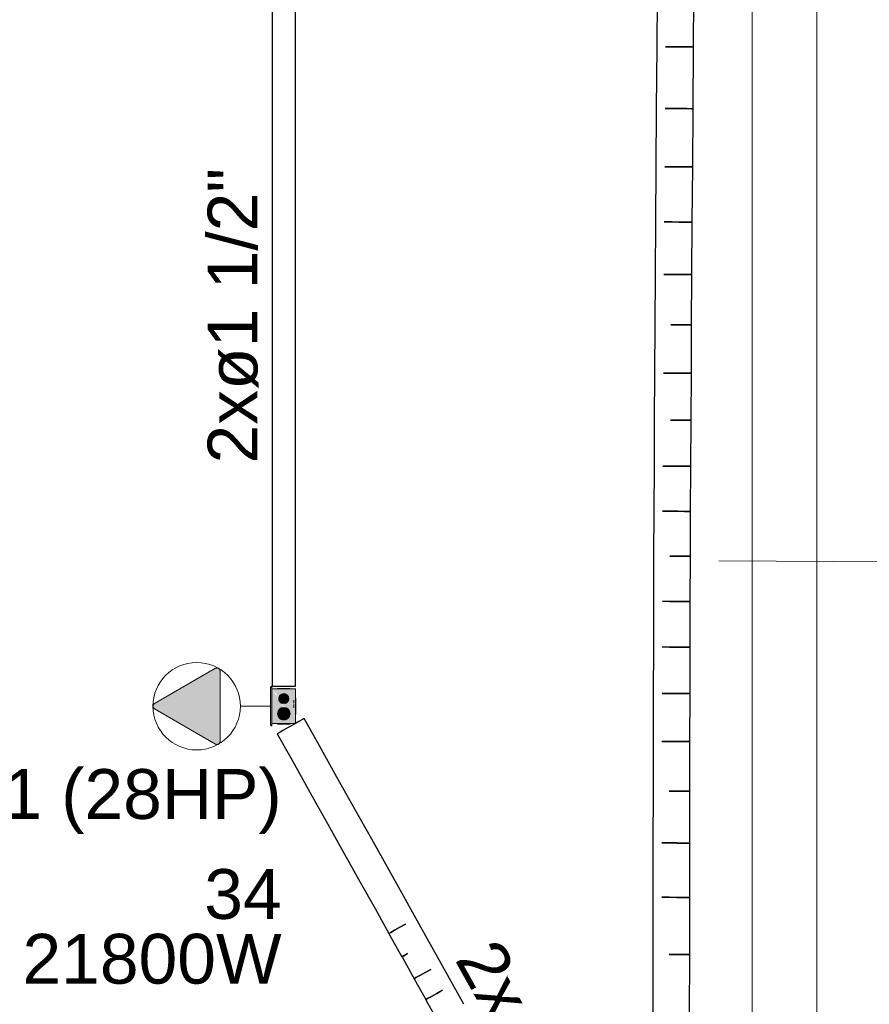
# Model space of a CAD drawing. Header units: millimetres. Extents: x 4480191 to 4481199, y -30324204 to -30323479.
# Tile 154 of 243: x 4480259.92 to 4480263.34, y -30323815.32 to -30323811.37. Entities that reach past the tile are written whole.
import ezdxf

# ---------------------------------------------------------------- set-up
doc = ezdxf.new("R2010")
doc.units = ezdxf.units.MM
doc.linetypes.add('NULL', pattern=[0])
for name, color, linetype, lineweight in [('EL-Caixa ARC', 9, 'Continuous', 18), ('EL-Condutos ARC (Média)', 3, 'Continuous', 25), ('EL-Condutos QD (Baixa)', 54, 'Continuous', 25), ('EL-Textos conduto ARC', 7, 'Continuous', 9), ('EL-Textos fios QD', 7, 'Continuous', 9), ('EL-Tomadas', 150, 'Continuous', 20), ('IFC-Caixa de passagem-Contorno', 44, 'Continuous', 5), ('IFC-Parede padrão-Contorno', 44, 'Continuous', 5), ('Textos', 7, 'Continuous', 9)]:
    doc.layers.add(name, color=color, linetype=linetype, lineweight=lineweight)
doc.styles.add('ARIAL', font='arial.ttf')

msp = doc.modelspace()

# ---------------------------------------------------------------- hatches: boundary and pattern name
at = {"layer": 'EL-Caixa ARC', "linetype": 'Continuous'}
for points in [[(4480260.9309, -30323814.1943), (4480260.9369, -30323814.0414), (4480260.9309, -30323814.0483)], [(4480260.9311, -30323814.1913), (4480260.9369, -30323814.2014), (4480260.9369, -30323814.0414)], [(4480260.9369, -30323814.1913), (4480261.0319, -30323814.1913), (4480261.0099, -30323814.1588), (4480260.9848, -30323814.144), (4480260.9936, -30323814.1654), (4480261.0082, -30323814.1587), (4480260.9952, -30323814.1692), (4480260.9936, -30323814.1654), (4480260.9753, -30323814.1738), (4480260.9703, -30323814.1357), (4480261.0088, -30323814.1573), (4480260.9715, -30323814.1074), (4480260.9369, -30323814.0513)], [(4480260.9571, -30323814.0749), (4480260.9533, -30323814.0754), (4480261.0315, -30323814.1907), (4480261.031, -30323814.1193), (4480261.0284, -30323814.1161), (4480261.0268, -30323814.1463), (4480261.0251, -30323814.0976), (4480261.0101, -30323814.0905), (4480261.0133, -30323814.0963), (4480261.0249, -30323814.0974), (4480261.0268, -30323814.1463), (4480261.0284, -30323814.1161), (4480261.0305, -30323814.1187), (4480261.0317, -30323814.1463), (4480261.0319, -30323814.0513), (4480260.9369, -30323814.0513)], [(4480260.9944, -30323814.074), (4480260.9744, -30323814.074), (4480260.9644, -30323814.0913), (4480260.9744, -30323814.1086), (4480260.9944, -30323814.1086), (4480261.0044, -30323814.0913)], [(4480261.0086, -30323814.1448), (4480260.9969, -30323814.1297), (4480260.978, -30323814.1272), (4480260.9628, -30323814.1388), (4480260.9603, -30323814.1578), (4480260.9719, -30323814.173), (4480260.9909, -30323814.1755), (4480261.0061, -30323814.1638)]]:
    msp.add_hatch(color=41, dxfattribs=at).paths.add_polyline_path(points)
at = {"layer": 'EL-Tomadas', "linetype": 'Continuous'}
msp.add_hatch(color=150, dxfattribs=at).paths.add_polyline_path([(4480260.7105, -30323814.2733), (4480260.4652, -30323814.1317), (4480260.4628, -30323814.1298), (4480260.462, -30323814.129), (4480260.4608, -30323814.1273), (4480260.4597, -30323814.1246), (4480260.4592, -30323814.1217), (4480260.4594, -30323814.1194), (4480260.4602, -30323814.1166), (4480260.4611, -30323814.1148), (4480260.4626, -30323814.113), (4480260.4633, -30323814.1123), (4480260.4645, -30323814.1114), (4480260.4654, -30323814.1108), (4480260.7106, -30323813.9692), (4480260.7144, -30323813.9678), (4480260.7175, -30323813.9677), (4480260.721, -30323813.9685), (4480260.7237, -30323813.9699), (4480260.7261, -30323813.9723), (4480260.7278, -30323813.9754), (4480260.7286, -30323813.9785), (4480260.7285, -30323814.2629), (4480260.7282, -30323814.2654), (4480260.7274, -30323814.2679), (4480260.7262, -30323814.2699), (4480260.7244, -30323814.2719), (4480260.7225, -30323814.2733), (4480260.72, -30323814.2744), (4480260.7167, -30323814.2749), (4480260.7136, -30323814.2745), (4480260.711, -30323814.2736)])

# ---------------------------------------------------------------- linework, layer by layer
at = {"layer": 'EL-Caixa ARC'}
for p, q in [((4480260.9369, -30323814.0414), (4480260.9309, -30323814.0483)), ((4480260.9369, -30323814.0513), (4480260.9369, -30323814.0414)), ((4480260.9309, -30323814.0483), (4480260.9309, -30323814.1943)), ((4480260.9369, -30323814.1913), (4480260.9369, -30323814.0513)), ((4480260.9369, -30323814.0513), (4480260.9369, -30323814.062)), ((4480260.9395, -30323814.0513), (4480260.9369, -30323814.0513)), ((4480260.9369, -30323814.062), (4480260.9369, -30323814.0799)), ((4480260.9369, -30323814.0799), (4480260.9369, -30323814.093)), ((4480260.9594, -30323814.0513), (4480260.9395, -30323814.0513)), ((4480260.9603, -30323814.0497), (4480260.9594, -30323814.0497)), ((4480260.9594, -30323814.0497), (4480260.9594, -30323814.0513)), ((4480260.9649, -30323814.0513), (4480260.9594, -30323814.0513)), ((4480260.9628, -30323814.0497), (4480260.9603, -30323814.0497)), ((4480260.9668, -30323814.0497), (4480260.9628, -30323814.0497)), ((4480260.9651, -30323814.0861), (4480260.9644, -30323814.0913)), ((4480260.9787, -30323814.0513), (4480260.9649, -30323814.0513)), ((4480260.9671, -30323814.0813), (4480260.9651, -30323814.0861)), ((4480260.9719, -30323814.0497), (4480260.9668, -30323814.0497)), ((4480260.9703, -30323814.0772), (4480260.9671, -30323814.0813)), ((4480260.9744, -30323814.074), (4480260.9703, -30323814.0772)), ((4480260.978, -30323814.0497), (4480260.9719, -30323814.0497)), ((4480260.9793, -30323814.072), (4480260.9744, -30323814.074)), ((4480260.9844, -30323814.0497), (4480260.978, -30323814.0497)), ((4480261.0094, -30323814.0513), (4480260.9787, -30323814.0513)), ((4480260.9844, -30323814.0713), (4480260.9793, -30323814.072)), ((4480260.9909, -30323814.0497), (4480260.9844, -30323814.0497)), ((4480260.9896, -30323814.072), (4480260.9844, -30323814.0713)), ((4480260.9944, -30323814.074), (4480260.9896, -30323814.072)), ((4480260.9969, -30323814.0497), (4480260.9909, -30323814.0497)), ((4480260.9986, -30323814.0772), (4480260.9944, -30323814.074)), ((4480261.0021, -30323814.0497), (4480260.9969, -30323814.0497)), ((4480261.0018, -30323814.0813), (4480260.9986, -30323814.0772)), ((4480261.0038, -30323814.0861), (4480261.0018, -30323814.0813)), ((4480261.0061, -30323814.0497), (4480261.0021, -30323814.0497)), ((4480261.0044, -30323814.0913), (4480261.0038, -30323814.0861)), ((4480261.0086, -30323814.0497), (4480261.0061, -30323814.0497)), ((4480261.0094, -30323814.0497), (4480261.0086, -30323814.0497)), ((4480261.0094, -30323814.0513), (4480261.0094, -30323814.0497)), ((4480261.0249, -30323814.0513), (4480261.0094, -30323814.0513)), ((4480261.0293, -30323814.0513), (4480261.0249, -30323814.0513)), ((4480261.0319, -30323814.0513), (4480261.0293, -30323814.0513)), ((4480261.0319, -30323814.0589), (4480261.0319, -30323814.0513)), ((4480261.0319, -30323814.062), (4480261.0319, -30323814.0589)), ((4480261.0319, -30323814.065), (4480261.0319, -30323814.062)), ((4480261.0319, -30323814.0776), (4480261.0319, -30323814.065)), ((4480261.0319, -30323814.0893), (4480261.0319, -30323814.0776)), ((4480260.9369, -30323814.093), (4480260.9369, -30323814.1048)), ((4480260.9369, -30323814.1048), (4480260.9369, -30323814.1201)), ((4480260.9369, -30323814.1201), (4480260.9369, -30323814.1542)), ((4480260.9644, -30323814.0913), (4480260.9651, -30323814.0965)), ((4480260.9651, -30323814.0965), (4480260.9671, -30323814.1013)), ((4480260.9671, -30323814.1013), (4480260.9703, -30323814.1055)), ((4480260.9703, -30323814.1055), (4480260.9744, -30323814.1086)), ((4480260.9744, -30323814.1086), (4480260.9793, -30323814.1106)), ((4480260.9844, -30323814.1263), (4480260.978, -30323814.1272)), ((4480260.9793, -30323814.1106), (4480260.9844, -30323814.1113)), ((4480260.9844, -30323814.1113), (4480260.9896, -30323814.1106)), ((4480260.9909, -30323814.1272), (4480260.9844, -30323814.1263)), ((4480260.9896, -30323814.1106), (4480260.9944, -30323814.1086)), ((4480260.9944, -30323814.1086), (4480260.9986, -30323814.1055)), ((4480260.9986, -30323814.1055), (4480261.0018, -30323814.1013)), ((4480261.0018, -30323814.1013), (4480261.0038, -30323814.0965)), ((4480261.0038, -30323814.0965), (4480261.0044, -30323814.0913)), ((4480261.0249, -30323814.0972), (4480261.0249, -30323814.0997)), ((4480261.0249, -30323814.0997), (4480261.0249, -30323814.1036)), ((4480261.0249, -30323814.1036), (4480261.0249, -30323814.1088)), ((4480261.0249, -30323814.1148), (4480261.0249, -30323814.1213)), ((4480261.0249, -30323814.1213), (4480261.0249, -30323814.1278)), ((4480261.0319, -30323814.0895), (4480261.0319, -30323814.0893)), ((4480261.0333, -30323814.0893), (4480261.0319, -30323814.0893)), ((4480261.0319, -30323814.0963), (4480261.0319, -30323814.0895)), ((4480261.0319, -30323814.1028), (4480261.0319, -30323814.0963)), ((4480261.0333, -30323814.0963), (4480261.0319, -30323814.0963)), ((4480261.0319, -30323814.1206), (4480261.0319, -30323814.1028)), ((4480261.0319, -30323814.1463), (4480261.0319, -30323814.1206)), ((4480261.0333, -30323814.0904), (4480261.0333, -30323814.0893)), ((4480261.0333, -30323814.0936), (4480261.0333, -30323814.0904)), ((4480261.0333, -30323814.0963), (4480261.0333, -30323814.0936)), ((4480261.0333, -30323814.0972), (4480261.0333, -30323814.0963)), ((4480261.0333, -30323814.0997), (4480261.0333, -30323814.0972)), ((4480261.0333, -30323814.1036), (4480261.0333, -30323814.0997)), ((4480261.0333, -30323814.1088), (4480261.0333, -30323814.1036)), ((4480261.0333, -30323814.1148), (4480261.0333, -30323814.1088)), ((4480261.0333, -30323814.1213), (4480261.0333, -30323814.1148)), ((4480261.0333, -30323814.1278), (4480261.0333, -30323814.1213)), ((4480260.9369, -30323814.1542), (4480260.9369, -30323814.1837)), ((4480260.9603, -30323814.1448), (4480260.9594, -30323814.1513)), ((4480260.9594, -30323814.1513), (4480260.9603, -30323814.1578)), ((4480260.9628, -30323814.1388), (4480260.9603, -30323814.1448)), ((4480260.9603, -30323814.1578), (4480260.9628, -30323814.1638)), ((4480260.9668, -30323814.1336), (4480260.9628, -30323814.1388)), ((4480260.9628, -30323814.1638), (4480260.9668, -30323814.169)), ((4480260.9719, -30323814.1297), (4480260.9668, -30323814.1336)), ((4480260.978, -30323814.1272), (4480260.9719, -30323814.1297)), ((4480260.9969, -30323814.1297), (4480260.9909, -30323814.1272)), ((4480261.0021, -30323814.1336), (4480260.9969, -30323814.1297)), ((4480261.0061, -30323814.1388), (4480261.0021, -30323814.1336)), ((4480261.0021, -30323814.169), (4480261.0061, -30323814.1638)), ((4480261.0086, -30323814.1448), (4480261.0061, -30323814.1388)), ((4480261.0061, -30323814.1638), (4480261.0086, -30323814.1578)), ((4480261.0094, -30323814.1513), (4480261.0086, -30323814.1448)), ((4480261.0086, -30323814.1578), (4480261.0094, -30323814.1513)), ((4480261.0319, -30323814.1533), (4480261.0319, -30323814.1463)), ((4480261.0319, -30323814.1463), (4480261.0333, -30323814.1463)), ((4480261.0319, -30323814.1905), (4480261.0319, -30323814.1533)), ((4480261.0319, -30323814.1533), (4480261.0333, -30323814.1533)), ((4480261.0333, -30323814.1338), (4480261.0333, -30323814.1278)), ((4480261.0333, -30323814.139), (4480261.0333, -30323814.1338)), ((4480261.0333, -30323814.143), (4480261.0333, -30323814.139)), ((4480261.0333, -30323814.1455), (4480261.0333, -30323814.143)), ((4480261.0333, -30323814.1463), (4480261.0333, -30323814.1455)), ((4480261.0333, -30323814.149), (4480261.0333, -30323814.1463)), ((4480261.0333, -30323814.1522), (4480261.0333, -30323814.149)), ((4480261.0333, -30323814.1533), (4480261.0333, -30323814.1522)), ((4480260.9309, -30323814.1943), (4480260.9369, -30323814.2014)), ((4480260.9369, -30323814.1837), (4480260.9369, -30323814.1913)), ((4480260.9369, -30323814.2014), (4480260.9369, -30323814.1913)), ((4480260.9369, -30323814.1913), (4480260.9513, -30323814.1913)), ((4480260.9513, -30323814.1913), (4480260.9594, -30323814.1913)), ((4480260.9594, -30323814.1913), (4480260.9775, -30323814.1913)), ((4480260.9594, -30323814.1913), (4480260.9594, -30323814.1929)), ((4480260.9594, -30323814.1929), (4480260.9603, -30323814.1929)), ((4480260.9603, -30323814.1929), (4480260.9628, -30323814.1929)), ((4480260.9628, -30323814.1929), (4480260.9668, -30323814.1929)), ((4480260.9668, -30323814.169), (4480260.9719, -30323814.173)), ((4480260.9668, -30323814.1929), (4480260.9719, -30323814.1929)), ((4480260.9719, -30323814.173), (4480260.978, -30323814.1755)), ((4480260.9719, -30323814.1929), (4480260.978, -30323814.1929)), ((4480260.9775, -30323814.1913), (4480260.985, -30323814.1913)), ((4480260.978, -30323814.1755), (4480260.9844, -30323814.1763)), ((4480260.978, -30323814.1929), (4480260.9844, -30323814.1929)), ((4480260.9844, -30323814.1763), (4480260.9909, -30323814.1755)), ((4480260.9844, -30323814.1929), (4480260.9909, -30323814.1929)), ((4480260.985, -30323814.1913), (4480260.9947, -30323814.1913)), ((4480260.9909, -30323814.1755), (4480260.9969, -30323814.173)), ((4480260.9909, -30323814.1929), (4480260.9969, -30323814.1929)), ((4480260.9947, -30323814.1913), (4480261.0044, -30323814.1913)), ((4480260.9969, -30323814.173), (4480261.0021, -30323814.169)), ((4480260.9969, -30323814.1929), (4480261.0021, -30323814.1929)), ((4480261.0021, -30323814.1929), (4480261.0061, -30323814.1929)), ((4480261.0044, -30323814.1913), (4480261.0094, -30323814.1913)), ((4480261.0061, -30323814.1929), (4480261.0086, -30323814.1929)), ((4480261.0086, -30323814.1929), (4480261.0094, -30323814.1929)), ((4480261.0094, -30323814.1913), (4480261.0319, -30323814.1913)), ((4480261.0094, -30323814.1929), (4480261.0094, -30323814.1913)), ((4480261.0319, -30323814.1913), (4480261.0319, -30323814.1905))]:
    msp.add_line(p, q, dxfattribs=at)
at = {"layer": 'EL-Condutos ARC (Média)'}
for p, q in [((4480260.9381, -30323811.2828), (4480260.9381, -30323811.4035)), ((4480261.0318, -30323811.4035), (4480261.0318, -30323811.2828)), ((4480260.9381, -30323811.4035), (4480260.9381, -30323811.5168)), ((4480261.0318, -30323811.5168), (4480261.0318, -30323811.4035)), ((4480260.9381, -30323811.5168), (4480260.9381, -30323811.6235)), ((4480261.0318, -30323811.6235), (4480261.0318, -30323811.5168)), ((4480260.9381, -30323811.6235), (4480260.9381, -30323811.7241)), ((4480261.0318, -30323811.7241), (4480261.0318, -30323811.6235)), ((4480260.9381, -30323811.7241), (4480260.9381, -30323811.8194)), ((4480261.0318, -30323811.8194), (4480261.0318, -30323811.7241)), ((4480260.9381, -30323811.8194), (4480260.9381, -30323811.9101)), ((4480261.0318, -30323811.9101), (4480261.0318, -30323811.8194)), ((4480260.9381, -30323811.9101), (4480260.9381, -30323811.9969)), ((4480261.0318, -30323811.9969), (4480261.0318, -30323811.9101)), ((4480260.9381, -30323811.9969), (4480260.9381, -30323812.0805)), ((4480261.0318, -30323812.0805), (4480261.0318, -30323811.9969)), ((4480260.9381, -30323812.0805), (4480260.9381, -30323812.1616)), ((4480261.0318, -30323812.1616), (4480261.0318, -30323812.0805)), ((4480260.9381, -30323812.1616), (4480260.9381, -30323812.2409)), ((4480261.0318, -30323812.2409), (4480261.0318, -30323812.1616)), ((4480260.9381, -30323812.2409), (4480260.9381, -30323812.3191)), ((4480261.0318, -30323812.3191), (4480261.0318, -30323812.2409)), ((4480260.9381, -30323812.3191), (4480260.9381, -30323812.3968)), ((4480261.0318, -30323812.3968), (4480261.0318, -30323812.3191)), ((4480260.9381, -30323812.3968), (4480260.9381, -30323812.4748)), ((4480261.0318, -30323812.4748), (4480261.0318, -30323812.3968)), ((4480260.9381, -30323812.4748), (4480260.9381, -30323812.5538)), ((4480261.0318, -30323812.5538), (4480261.0318, -30323812.4748)), ((4480260.9381, -30323812.5538), (4480260.9381, -30323812.6344)), ((4480261.0318, -30323812.6344), (4480261.0318, -30323812.5538)), ((4480260.9381, -30323812.6344), (4480260.9381, -30323812.7174)), ((4480261.0318, -30323812.7174), (4480261.0318, -30323812.6344)), ((4480260.9381, -30323812.7174), (4480260.9381, -30323812.8035)), ((4480261.0318, -30323812.8035), (4480261.0318, -30323812.7174)), ((4480260.9381, -30323812.8035), (4480260.9381, -30323812.8933)), ((4480261.0318, -30323812.8933), (4480261.0318, -30323812.8035)), ((4480260.9381, -30323812.8933), (4480260.9381, -30323812.9876)), ((4480261.0318, -30323812.9876), (4480261.0318, -30323812.8933)), ((4480260.9381, -30323812.9876), (4480260.9381, -30323813.087)), ((4480261.0318, -30323813.087), (4480261.0318, -30323812.9876)), ((4480260.9381, -30323813.087), (4480260.9381, -30323813.1922)), ((4480261.0318, -30323813.1922), (4480261.0318, -30323813.087)), ((4480260.9381, -30323813.1922), (4480260.9381, -30323813.3041)), ((4480261.0318, -30323813.3041), (4480261.0318, -30323813.1922)), ((4480260.9381, -30323813.3041), (4480260.9381, -30323813.4231)), ((4480261.0318, -30323813.4231), (4480261.0318, -30323813.3041)), ((4480260.9381, -30323813.4231), (4480260.9381, -30323813.5501)), ((4480261.0318, -30323813.5501), (4480261.0318, -30323813.4231)), ((4480260.9381, -30323813.5501), (4480260.9381, -30323813.6857)), ((4480261.0318, -30323813.6857), (4480261.0318, -30323813.5501)), ((4480260.9381, -30323813.6857), (4480260.9381, -30323813.8306)), ((4480261.0318, -30323813.8306), (4480261.0318, -30323813.6857)), ((4480260.9381, -30323813.8306), (4480260.9381, -30323813.9856)), ((4480261.0318, -30323813.9856), (4480261.0318, -30323813.8306)), ((4480260.9381, -30323813.9856), (4480260.9381, -30323814.0414)), ((4480261.0318, -30323814.0414), (4480261.0318, -30323813.9856)), ((4480260.9381, -30323814.0414), (4480260.9461, -30323814.0414)), ((4480260.9461, -30323814.0414), (4480260.9607, -30323814.0414)), ((4480260.9607, -30323814.0414), (4480260.9795, -30323814.0414)), ((4480260.9795, -30323814.0414), (4480260.9991, -30323814.0414)), ((4480260.9991, -30323814.0414), (4480261.0162, -30323814.0414)), ((4480261.0162, -30323814.0414), (4480261.0277, -30323814.0414)), ((4480261.0277, -30323814.0414), (4480261.0318, -30323814.0414)), ((4480261.0245, -30323814.1946), (4480261.0018, -30323814.2073)), ((4480261.0304, -30323814.1913), (4480261.0245, -30323814.1946)), ((4480261.0451, -30323814.1831), (4480261.0319, -30323814.1905)), ((4480261.0601, -30323814.1747), (4480261.0451, -30323814.1831)), ((4480261.0668, -30323814.171), (4480261.0601, -30323814.1747)), ((4480261.1211, -30323814.268), (4480261.0668, -30323814.171)), ((4480260.9655, -30323814.2276), (4480260.9582, -30323814.2317)), ((4480260.9582, -30323814.2317), (4480261.0124, -30323814.3288)), ((4480260.9809, -30323814.219), (4480260.9655, -30323814.2276)), ((4480261.0018, -30323814.2073), (4480260.9809, -30323814.219)), ((4480261.198, -30323814.4056), (4480261.1211, -30323814.268)), ((4480261.0124, -30323814.3288), (4480261.0894, -30323814.4664)), ((4480261.27, -30323814.5343), (4480261.198, -30323814.4056)), ((4480261.0894, -30323814.4664), (4480261.1613, -30323814.5951)), ((4480261.3373, -30323814.6547), (4480261.27, -30323814.5343)), ((4480261.1613, -30323814.5951), (4480261.2287, -30323814.7155)), ((4480261.4004, -30323814.7675), (4480261.3373, -30323814.6547)), ((4480261.2287, -30323814.7155), (4480261.2917, -30323814.8282)), ((4480261.4595, -30323814.8732), (4480261.4004, -30323814.7675)), ((4480261.2917, -30323814.8282), (4480261.3508, -30323814.9339)), ((4480261.515, -30323814.9725), (4480261.4595, -30323814.8732)), ((4480261.3508, -30323814.9339), (4480261.4063, -30323815.0333)), ((4480261.5672, -30323815.066), (4480261.515, -30323814.9725)), ((4480261.4136, -30323815.0292), (4480261.4063, -30323815.0332)), ((4480261.4063, -30323815.0333), (4480261.4136, -30323815.0292)), ((4480261.4063, -30323815.0332), (4480261.4093, -30323815.0387)), ((4480261.429, -30323815.0205), (4480261.4136, -30323815.0292)), ((4480261.4136, -30323815.0292), (4480261.429, -30323815.0205)), ((4480261.4499, -30323815.0089), (4480261.429, -30323815.0205)), ((4480261.429, -30323815.0205), (4480261.4499, -30323815.0089)), ((4480261.4727, -30323814.9962), (4480261.4499, -30323815.0089)), ((4480261.4499, -30323815.0089), (4480261.4726, -30323814.9962)), ((4480261.4093, -30323815.0387), (4480261.4585, -30323815.1268)), ((4480261.6166, -30323815.1543), (4480261.5672, -30323815.066)), ((4480261.4813, -30323815.114), (4480261.4659, -30323815.1226)), ((4480261.4659, -30323815.1227), (4480261.4813, -30323815.114)), ((4480261.4659, -30323815.1226), (4480261.4585, -30323815.1267)), ((4480261.4585, -30323815.1268), (4480261.4659, -30323815.1227)), ((4480261.4585, -30323815.1267), (4480261.4607, -30323815.1306)), ((4480261.4607, -30323815.1306), (4480261.5079, -30323815.2151)), ((4480261.5306, -30323815.2023), (4480261.5515, -30323815.1907)), ((4480261.5515, -30323815.1907), (4480261.5306, -30323815.2023)), ((4480261.5515, -30323815.1907), (4480261.5743, -30323815.178)), ((4480261.5743, -30323815.178), (4480261.5515, -30323815.1907)), ((4480261.6634, -30323815.2381), (4480261.6166, -30323815.1543)), ((4480261.5079, -30323815.2151), (4480261.5152, -30323815.211)), ((4480261.5152, -30323815.211), (4480261.5079, -30323815.2151)), ((4480261.5079, -30323815.2151), (4480261.5547, -30323815.2988)), ((4480261.5152, -30323815.211), (4480261.5306, -30323815.2023)), ((4480261.5306, -30323815.2023), (4480261.5152, -30323815.211)), ((4480261.5983, -30323815.2744), (4480261.621, -30323815.2617)), ((4480261.6211, -30323815.2617), (4480261.5983, -30323815.2744)), ((4480261.7079, -30323815.3179), (4480261.6634, -30323815.2381)), ((4480261.562, -30323815.2947), (4480261.5547, -30323815.2988)), ((4480261.5547, -30323815.2988), (4480261.562, -30323815.2947)), ((4480261.5547, -30323815.2988), (4480261.5565, -30323815.3021)), ((4480261.5565, -30323815.3021), (4480261.5992, -30323815.3786)), ((4480261.562, -30323815.2947), (4480261.5774, -30323815.2861)), ((4480261.5774, -30323815.2861), (4480261.562, -30323815.2947)), ((4480261.5774, -30323815.2861), (4480261.5983, -30323815.2744)), ((4480261.5983, -30323815.2744), (4480261.5774, -30323815.2861))]:
    msp.add_line(p, q, dxfattribs=at)
at = {"layer": 'EL-Condutos QD (Baixa)'}
for p, q in [((4480262.4839, -30323811.2109), (4480262.4819, -30323811.4741)), ((4480262.6298, -30323811.4752), (4480262.6318, -30323811.212)), ((4480262.4819, -30323811.4741), (4480262.4801, -30323811.7218)), ((4480262.5173, -30323811.4743), (4480262.5468, -30323811.4746)), ((4480262.5468, -30323811.4746), (4480262.5173, -30323811.4743)), ((4480262.5468, -30323811.4746), (4480262.5777, -30323811.4748)), ((4480262.5777, -30323811.4748), (4480262.5468, -30323811.4746)), ((4480262.5777, -30323811.4748), (4480262.6047, -30323811.475)), ((4480262.6047, -30323811.475), (4480262.5777, -30323811.4748)), ((4480262.6047, -30323811.475), (4480262.6231, -30323811.4751)), ((4480262.6231, -30323811.4751), (4480262.6047, -30323811.475)), ((4480262.6231, -30323811.4751), (4480262.6298, -30323811.4752)), ((4480262.6298, -30323811.4752), (4480262.6231, -30323811.4751)), ((4480262.628, -30323811.7229), (4480262.6298, -30323811.4752)), ((4480262.4801, -30323811.7218), (4480262.4784, -30323811.9556)), ((4480262.5155, -30323811.722), (4480262.5449, -30323811.7222)), ((4480262.5449, -30323811.7222), (4480262.5155, -30323811.722)), ((4480262.5449, -30323811.7222), (4480262.5758, -30323811.7225)), ((4480262.5759, -30323811.7225), (4480262.5449, -30323811.7222)), ((4480262.5758, -30323811.7225), (4480262.6029, -30323811.7227)), ((4480262.6029, -30323811.7227), (4480262.5759, -30323811.7225)), ((4480262.6029, -30323811.7227), (4480262.6213, -30323811.7228)), ((4480262.6213, -30323811.7228), (4480262.6029, -30323811.7227)), ((4480262.6213, -30323811.7228), (4480262.628, -30323811.7229)), ((4480262.628, -30323811.7228), (4480262.6213, -30323811.7228)), ((4480262.6263, -30323811.9567), (4480262.628, -30323811.7228)), ((4480262.4784, -30323811.9556), (4480262.4769, -30323812.1771)), ((4480262.5138, -30323811.9558), (4480262.5432, -30323811.9561)), ((4480262.5433, -30323811.9561), (4480262.5138, -30323811.9559)), ((4480262.5432, -30323811.9561), (4480262.5742, -30323811.9563)), ((4480262.5742, -30323811.9563), (4480262.5433, -30323811.9561)), ((4480262.5742, -30323811.9563), (4480262.6012, -30323811.9565)), ((4480262.6012, -30323811.9565), (4480262.5742, -30323811.9563)), ((4480262.6012, -30323811.9565), (4480262.6196, -30323811.9566)), ((4480262.6196, -30323811.9566), (4480262.6012, -30323811.9565)), ((4480262.6196, -30323811.9566), (4480262.6263, -30323811.9567)), ((4480262.6263, -30323811.9566), (4480262.6196, -30323811.9566)), ((4480262.6247, -30323812.1782), (4480262.6263, -30323811.9566)), ((4480262.4769, -30323812.1772), (4480262.4755, -30323812.388)), ((4480262.5122, -30323812.1774), (4480262.5417, -30323812.1776)), ((4480262.5417, -30323812.1776), (4480262.5123, -30323812.1774)), ((4480262.5417, -30323812.1776), (4480262.5726, -30323812.1778)), ((4480262.5726, -30323812.1778), (4480262.5417, -30323812.1776)), ((4480262.5726, -30323812.1778), (4480262.5996, -30323812.178)), ((4480262.5996, -30323812.178), (4480262.5726, -30323812.1778)), ((4480262.5996, -30323812.178), (4480262.6181, -30323812.1781)), ((4480262.6181, -30323812.1781), (4480262.5996, -30323812.178)), ((4480262.6181, -30323812.1781), (4480262.6247, -30323812.1782)), ((4480262.6247, -30323812.1781), (4480262.6181, -30323812.1781)), ((4480262.6233, -30323812.389), (4480262.6247, -30323812.1781)), ((4480262.4755, -30323812.388), (4480262.4742, -30323812.5898)), ((4480262.5108, -30323812.3883), (4480262.5403, -30323812.3884)), ((4480262.5403, -30323812.3884), (4480262.5109, -30323812.3883)), ((4480262.5403, -30323812.3884), (4480262.5712, -30323812.3887)), ((4480262.5712, -30323812.3886), (4480262.5403, -30323812.3884)), ((4480262.5982, -30323812.3888), (4480262.5712, -30323812.3886)), ((4480262.5712, -30323812.3887), (4480262.5982, -30323812.3888)), ((4480262.5982, -30323812.3888), (4480262.6167, -30323812.389)), ((4480262.6167, -30323812.3889), (4480262.5982, -30323812.3888)), ((4480262.6233, -30323812.389), (4480262.6167, -30323812.3889)), ((4480262.6167, -30323812.389), (4480262.6233, -30323812.389)), ((4480262.622, -30323812.5908), (4480262.6233, -30323812.389)), ((4480262.4742, -30323812.5899), (4480262.473, -30323812.7842)), ((4480262.57, -30323812.5904), (4480262.5391, -30323812.5902)), ((4480262.5391, -30323812.5902), (4480262.57, -30323812.5904)), ((4480262.597, -30323812.5906), (4480262.57, -30323812.5904)), ((4480262.57, -30323812.5904), (4480262.597, -30323812.5906)), ((4480262.6154, -30323812.5907), (4480262.597, -30323812.5906)), ((4480262.597, -30323812.5906), (4480262.6154, -30323812.5907)), ((4480262.622, -30323812.5907), (4480262.6154, -30323812.5907)), ((4480262.6154, -30323812.5907), (4480262.622, -30323812.5908)), ((4480262.6209, -30323812.785), (4480262.622, -30323812.5912)), ((4480262.622, -30323812.5912), (4480262.622, -30323812.5907)), ((4480262.473, -30323812.7842), (4480262.472, -30323812.9727)), ((4480262.5084, -30323812.7844), (4480262.5379, -30323812.7846)), ((4480262.5379, -30323812.7846), (4480262.5085, -30323812.7844)), ((4480262.5379, -30323812.7846), (4480262.5688, -30323812.7848)), ((4480262.5689, -30323812.7847), (4480262.5379, -30323812.7846)), ((4480262.5688, -30323812.7848), (4480262.5958, -30323812.7849)), ((4480262.5958, -30323812.7849), (4480262.5689, -30323812.7847)), ((4480262.5958, -30323812.7849), (4480262.6142, -30323812.785)), ((4480262.6142, -30323812.785), (4480262.5958, -30323812.7849)), ((4480262.6142, -30323812.785), (4480262.6208, -30323812.7851)), ((4480262.6209, -30323812.785), (4480262.6142, -30323812.785)), ((4480262.6198, -30323812.9735), (4480262.6209, -30323812.7856)), ((4480262.6208, -30323812.7851), (4480262.6209, -30323812.7851)), ((4480262.6209, -30323812.7856), (4480262.6209, -30323812.785)), ((4480262.6209, -30323812.7851), (4480262.6209, -30323812.785)), ((4480262.472, -30323812.9727), (4480262.471, -30323813.1569)), ((4480262.5369, -30323812.973), (4480262.5678, -30323812.9732)), ((4480262.5678, -30323812.9732), (4480262.5369, -30323812.973)), ((4480262.5678, -30323812.9732), (4480262.5948, -30323812.9734)), ((4480262.5948, -30323812.9733), (4480262.5678, -30323812.9732)), ((4480262.6132, -30323812.9734), (4480262.5948, -30323812.9733)), ((4480262.5948, -30323812.9734), (4480262.6132, -30323812.9735)), ((4480262.6198, -30323812.9735), (4480262.6132, -30323812.9734)), ((4480262.6132, -30323812.9735), (4480262.6197, -30323812.9735)), ((4480262.6189, -30323813.1576), (4480262.6198, -30323812.9738)), ((4480262.6197, -30323812.9735), (4480262.6198, -30323812.9735)), ((4480262.6198, -30323812.9738), (4480262.6198, -30323812.9735)), ((4480262.6198, -30323812.9735), (4480262.6198, -30323812.9735)), ((4480262.471, -30323813.157), (4480262.4702, -30323813.3385)), ((4480262.5065, -30323813.1571), (4480262.536, -30323813.1573)), ((4480262.536, -30323813.1573), (4480262.5065, -30323813.1571)), ((4480262.536, -30323813.1573), (4480262.5669, -30323813.1574)), ((4480262.5669, -30323813.1574), (4480262.536, -30323813.1573)), ((4480262.5669, -30323813.1574), (4480262.5939, -30323813.1576)), ((4480262.5939, -30323813.1575), (4480262.5669, -30323813.1574)), ((4480262.6123, -30323813.1576), (4480262.5939, -30323813.1575)), ((4480262.5939, -30323813.1576), (4480262.6123, -30323813.1576)), ((4480262.6123, -30323813.1576), (4480262.6188, -30323813.1577)), ((4480262.6189, -30323813.1576), (4480262.6123, -30323813.1576)), ((4480262.618, -30323813.3392), (4480262.6189, -30323813.158)), ((4480262.6188, -30323813.1577), (4480262.6189, -30323813.1577)), ((4480262.6189, -30323813.158), (4480262.6189, -30323813.1576)), ((4480262.6189, -30323813.1577), (4480262.6189, -30323813.1576)), ((4480262.4702, -30323813.3386), (4480262.4695, -30323813.5191)), ((4480262.5057, -30323813.3387), (4480262.5352, -30323813.3388)), ((4480262.5352, -30323813.3388), (4480262.5057, -30323813.3387)), ((4480262.5352, -30323813.3388), (4480262.5661, -30323813.339)), ((4480262.5661, -30323813.339), (4480262.5352, -30323813.3388)), ((4480262.5661, -30323813.339), (4480262.5931, -30323813.3391)), ((4480262.5931, -30323813.3391), (4480262.5661, -30323813.339)), ((4480262.5931, -30323813.3391), (4480262.6114, -30323813.3392)), ((4480262.6115, -30323813.3391), (4480262.5931, -30323813.3391)), ((4480262.6114, -30323813.3392), (4480262.618, -30323813.3392)), ((4480262.618, -30323813.3392), (4480262.6115, -30323813.3391)), ((4480262.6173, -30323813.5196), (4480262.618, -30323813.3395)), ((4480262.618, -30323813.3395), (4480262.618, -30323813.3392)), ((4480262.618, -30323813.3392), (4480262.618, -30323813.3392)), ((4480262.618, -30323813.3392), (4480262.618, -30323813.3392)), ((4480262.618, -30323813.3392), (4480262.618, -30323813.3392)), ((4480262.4695, -30323813.5191), (4480262.4688, -30323813.7002)), ((4480262.5345, -30323813.5193), (4480262.5654, -30323813.5195)), ((4480262.5654, -30323813.5195), (4480262.5345, -30323813.5194)), ((4480262.5654, -30323813.5195), (4480262.5924, -30323813.5196)), ((4480262.5924, -30323813.5196), (4480262.5654, -30323813.5195)), ((4480262.5924, -30323813.5196), (4480262.6107, -30323813.5197)), ((4480262.6107, -30323813.5196), (4480262.5924, -30323813.5196)), ((4480262.6173, -30323813.5197), (4480262.6107, -30323813.5196)), ((4480262.6107, -30323813.5197), (4480262.6172, -30323813.5197)), ((4480262.6167, -30323813.7007), (4480262.6173, -30323813.52)), ((4480262.6172, -30323813.5197), (4480262.6173, -30323813.5197)), ((4480262.6173, -30323813.52), (4480262.6173, -30323813.5197)), ((4480262.6173, -30323813.5197), (4480262.6173, -30323813.5197)), ((4480262.4688, -30323813.7002), (4480262.4683, -30323813.8835)), ((4480262.5044, -30323813.7003), (4480262.5339, -30323813.7004)), ((4480262.5339, -30323813.7004), (4480262.5044, -30323813.7003)), ((4480262.5339, -30323813.7004), (4480262.5648, -30323813.7005)), ((4480262.5648, -30323813.7005), (4480262.5339, -30323813.7004)), ((4480262.5648, -30323813.7005), (4480262.5917, -30323813.7006)), ((4480262.5918, -30323813.7006), (4480262.5648, -30323813.7005)), ((4480262.5917, -30323813.7006), (4480262.6101, -30323813.7007)), ((4480262.6101, -30323813.7007), (4480262.5918, -30323813.7006)), ((4480262.6101, -30323813.7007), (4480262.6166, -30323813.7007)), ((4480262.6167, -30323813.7007), (4480262.6101, -30323813.7007)), ((4480262.6161, -30323813.8839), (4480262.6167, -30323813.701)), ((4480262.6166, -30323813.7007), (4480262.6167, -30323813.7007)), ((4480262.6167, -30323813.701), (4480262.6167, -30323813.7007)), ((4480262.6167, -30323813.7007), (4480262.6167, -30323813.7007)), ((4480262.4683, -30323813.8835), (4480262.4678, -30323814.0705)), ((4480262.5039, -30323813.8836), (4480262.5334, -30323813.8837)), ((4480262.5334, -30323813.8837), (4480262.5039, -30323813.8836)), ((4480262.5334, -30323813.8837), (4480262.5643, -30323813.8838)), ((4480262.5643, -30323813.8838), (4480262.5334, -30323813.8837)), ((4480262.5643, -30323813.8838), (4480262.5912, -30323813.8839)), ((4480262.5912, -30323813.8838), (4480262.5643, -30323813.8838)), ((4480262.6096, -30323813.8839), (4480262.5912, -30323813.8838)), ((4480262.5912, -30323813.8839), (4480262.6095, -30323813.8839)), ((4480262.6095, -30323813.8839), (4480262.616, -30323813.8839)), ((4480262.6161, -30323813.8839), (4480262.6096, -30323813.8839)), ((4480262.6156, -30323814.0709), (4480262.6161, -30323813.8841)), ((4480262.616, -30323813.8839), (4480262.6161, -30323813.8839)), ((4480262.6161, -30323813.8841), (4480262.6161, -30323813.8839)), ((4480262.6161, -30323813.8839), (4480262.6161, -30323813.8839)), ((4480262.4678, -30323814.0706), (4480262.4674, -30323814.263)), ((4480262.5034, -30323814.0706), (4480262.5329, -30323814.0707)), ((4480262.533, -30323814.0707), (4480262.5034, -30323814.0706)), ((4480262.5329, -30323814.0707), (4480262.5638, -30323814.0708)), ((4480262.5639, -30323814.0708), (4480262.533, -30323814.0707)), ((4480262.5638, -30323814.0708), (4480262.5908, -30323814.0708)), ((4480262.5908, -30323814.0708), (4480262.5639, -30323814.0708)), ((4480262.5908, -30323814.0708), (4480262.6091, -30323814.0709)), ((4480262.6091, -30323814.0709), (4480262.5908, -30323814.0708)), ((4480262.6091, -30323814.0709), (4480262.6155, -30323814.0709)), ((4480262.6156, -30323814.0709), (4480262.6091, -30323814.0709)), ((4480262.6152, -30323814.2632), (4480262.6156, -30323814.0711)), ((4480262.6155, -30323814.0709), (4480262.6156, -30323814.0709)), ((4480262.6156, -30323814.0711), (4480262.6156, -30323814.0709)), ((4480262.6156, -30323814.0709), (4480262.6156, -30323814.0709)), ((4480262.4674, -30323814.263), (4480262.4671, -30323814.4623)), ((4480262.503, -30323814.263), (4480262.5326, -30323814.2631)), ((4480262.5326, -30323814.2631), (4480262.5031, -30323814.263)), ((4480262.5326, -30323814.2631), (4480262.5635, -30323814.2632)), ((4480262.5635, -30323814.2631), (4480262.5326, -30323814.2631)), ((4480262.5904, -30323814.2632), (4480262.5635, -30323814.2631)), ((4480262.5635, -30323814.2632), (4480262.5904, -30323814.2632)), ((4480262.5904, -30323814.2632), (4480262.6087, -30323814.2632)), ((4480262.6087, -30323814.2632), (4480262.5904, -30323814.2632)), ((4480262.6087, -30323814.2632), (4480262.6151, -30323814.2633)), ((4480262.6152, -30323814.2632), (4480262.6087, -30323814.2632)), ((4480262.6149, -30323814.4626), (4480262.6152, -30323814.2634)), ((4480262.6151, -30323814.2633), (4480262.6152, -30323814.2633)), ((4480262.6152, -30323814.2634), (4480262.6152, -30323814.2632)), ((4480262.6152, -30323814.2633), (4480262.6152, -30323814.2632)), ((4480262.4671, -30323814.4624), (4480262.4668, -30323814.6703)), ((4480262.5322, -30323814.4625), (4480262.5631, -30323814.4625)), ((4480262.5632, -30323814.4625), (4480262.5323, -30323814.4625)), ((4480262.5631, -30323814.4625), (4480262.5901, -30323814.4626)), ((4480262.5901, -30323814.4625), (4480262.5632, -30323814.4625)), ((4480262.6084, -30323814.4626), (4480262.5901, -30323814.4625)), ((4480262.5901, -30323814.4626), (4480262.6084, -30323814.4626)), ((4480262.6084, -30323814.4626), (4480262.6148, -30323814.4626)), ((4480262.6149, -30323814.4626), (4480262.6084, -30323814.4626)), ((4480262.6146, -30323814.6705), (4480262.6149, -30323814.4627)), ((4480262.6148, -30323814.4626), (4480262.6149, -30323814.4626)), ((4480262.6149, -30323814.4627), (4480262.6149, -30323814.4626)), ((4480262.6149, -30323814.4626), (4480262.6149, -30323814.4626)), ((4480262.4668, -30323814.6703), (4480262.4666, -30323814.8885)), ((4480262.532, -30323814.6704), (4480262.5025, -30323814.6704)), ((4480262.5025, -30323814.6704), (4480262.532, -30323814.6704)), ((4480262.5629, -30323814.6704), (4480262.532, -30323814.6704)), ((4480262.532, -30323814.6704), (4480262.5629, -30323814.6705)), ((4480262.5898, -30323814.6705), (4480262.5629, -30323814.6704)), ((4480262.5629, -30323814.6705), (4480262.5898, -30323814.6705)), ((4480262.6081, -30323814.6705), (4480262.5898, -30323814.6705)), ((4480262.5898, -30323814.6705), (4480262.6081, -30323814.6705)), ((4480262.6146, -30323814.6705), (4480262.6081, -30323814.6705)), ((4480262.6081, -30323814.6705), (4480262.6145, -30323814.6705)), ((4480262.6144, -30323814.8886), (4480262.6146, -30323814.6706)), ((4480262.6145, -30323814.6705), (4480262.6146, -30323814.6705)), ((4480262.6146, -30323814.6706), (4480262.6146, -30323814.6705)), ((4480262.6146, -30323814.6705), (4480262.6146, -30323814.6705)), ((4480262.4666, -30323814.8885), (4480262.4664, -30323815.1184)), ((4480262.5023, -30323814.8885), (4480262.5318, -30323814.8885)), ((4480262.5318, -30323814.8885), (4480262.5023, -30323814.8885)), ((4480262.5318, -30323814.8885), (4480262.5627, -30323814.8886)), ((4480262.5627, -30323814.8886), (4480262.5318, -30323814.8885)), ((4480262.5627, -30323814.8886), (4480262.5896, -30323814.8886)), ((4480262.5896, -30323814.8886), (4480262.5627, -30323814.8886)), ((4480262.5896, -30323814.8886), (4480262.6079, -30323814.8886)), ((4480262.6079, -30323814.8886), (4480262.5896, -30323814.8886)), ((4480262.6079, -30323814.8886), (4480262.6143, -30323814.8886)), ((4480262.6144, -30323814.8886), (4480262.6079, -30323814.8886)), ((4480262.6142, -30323815.1185), (4480262.6144, -30323814.8886)), ((4480262.6143, -30323814.8886), (4480262.6144, -30323814.8886)), ((4480262.6144, -30323814.8886), (4480262.6144, -30323814.8886)), ((4480262.4664, -30323815.1184), (4480262.4663, -30323815.3618)), ((4480262.5316, -30323815.1185), (4480262.5625, -30323815.1185)), ((4480262.5626, -30323815.1185), (4480262.5317, -30323815.1185)), ((4480262.5625, -30323815.1185), (4480262.5894, -30323815.1185)), ((4480262.5895, -30323815.1185), (4480262.5626, -30323815.1185)), ((4480262.5894, -30323815.1185), (4480262.6077, -30323815.1185)), ((4480262.6077, -30323815.1185), (4480262.5895, -30323815.1185)), ((4480262.6142, -30323815.1185), (4480262.6077, -30323815.1185)), ((4480262.6077, -30323815.1185), (4480262.6142, -30323815.1185)), ((4480262.6141, -30323815.3619), (4480262.6142, -30323815.1185))]:
    msp.add_line(p, q, dxfattribs=at)
at = {"layer": 'EL-Textos fios QD'}
msp.add_line((4480262.7308, -30323813.5381), (4480264.8219, -30323813.5488), dxfattribs=at)
at = {"layer": 'EL-Tomadas'}
for p, q in [((4480260.4652, -30323814.1109), (4480260.7106, -30323813.9692)), ((4480260.7286, -30323813.9796), (4480260.7285, -30323814.2629)), ((4480260.8102, -30323814.1213), (4480260.9308, -30323814.1213)), ((4480260.7105, -30323814.2733), (4480260.4652, -30323814.1317))]:
    msp.add_line(p, q, dxfattribs=at)
for points in [[(4480260.7286, -30323813.9796), (4480260.7285, -30323813.9783), (4480260.7283, -30323813.9769), (4480260.7279, -30323813.9755), (4480260.7273, -30323813.9743), (4480260.7266, -30323813.973), (4480260.7258, -30323813.9719), (4480260.7249, -30323813.9709), (4480260.7238, -30323813.97), (4480260.7226, -30323813.9692), (4480260.7214, -30323813.9686), (4480260.7201, -30323813.9681), (4480260.7187, -30323813.9678), (4480260.7173, -30323813.9677), (4480260.7159, -30323813.9677), (4480260.7145, -30323813.9678), (4480260.7132, -30323813.9681), (4480260.7119, -30323813.9686), (4480260.7106, -30323813.9692)], [(4480260.4652, -30323814.1109), (4480260.4641, -30323814.1117), (4480260.463, -30323814.1126), (4480260.462, -30323814.1136), (4480260.4612, -30323814.1147), (4480260.4605, -30323814.1159), (4480260.46, -30323814.1172), (4480260.4596, -30323814.1185), (4480260.4593, -30323814.1199), (4480260.4592, -30323814.1213), (4480260.4593, -30323814.1227), (4480260.4596, -30323814.1241), (4480260.46, -30323814.1254), (4480260.4605, -30323814.1267), (4480260.4612, -30323814.1279), (4480260.462, -30323814.129), (4480260.463, -30323814.13), (4480260.4641, -30323814.1309), (4480260.4652, -30323814.1317)], [(4480260.7105, -30323814.2733), (4480260.7117, -30323814.2739), (4480260.713, -30323814.2744), (4480260.7144, -30323814.2747), (4480260.7158, -30323814.2749), (4480260.7172, -30323814.2749), (4480260.7186, -30323814.2747), (4480260.7199, -30323814.2744), (4480260.7212, -30323814.2739), (4480260.7225, -30323814.2733), (4480260.7236, -30323814.2725), (4480260.7247, -30323814.2716), (4480260.7257, -30323814.2706), (4480260.7265, -30323814.2695), (4480260.7272, -30323814.2683), (4480260.7278, -30323814.267), (4480260.7282, -30323814.2657), (4480260.7284, -30323814.2643), (4480260.7285, -30323814.2629)]]:
    msp.add_lwpolyline(points, dxfattribs=at)
msp.add_circle((4480260.6348, -30323814.1213), 0.1755, dxfattribs=at)
at = {"layer": 'IFC-Caixa de passagem-Contorno'}
for p, q in [((4480260.9308, -30323814.0433), (4480260.9308, -30323814.1993)), ((4480260.9308, -30323814.0433), (4480260.9368, -30323814.0433)), ((4480260.9368, -30323814.0433), (4480260.9368, -30323814.1993)), ((4480260.9368, -30323814.0513), (4480261.0318, -30323814.0513)), ((4480261.0318, -30323814.0513), (4480261.0318, -30323814.1913)), ((4480260.9308, -30323814.1993), (4480260.9368, -30323814.1993)), ((4480260.9368, -30323814.1913), (4480261.0318, -30323814.1913))]:
    msp.add_line(p, q, dxfattribs=at)
for centre, radius in [((4480260.9844, -30323814.0913), 0.0199), ((4480260.9844, -30323814.1513), 0.025)]:
    msp.add_circle(centre, radius, dxfattribs=at)
at = {"layer": 'IFC-Parede padrão-Contorno', "color": 8, "lineweight": 5}
for p, q in [((4480262.8652, -30323845.9527), (4480262.8652, -30323805.5004)), ((4480263.1252, -30323846.6884), (4480263.1252, -30323806.2362))]:
    msp.add_line(p, q, dxfattribs=at)

# ---------------------------------------------------------------- texts
at = {"layer": 'EL-Textos conduto ARC', "linetype": 'NULL', "char_height": 0.2, "attachment_point": 8, "line_spacing_factor": 0.6, "style": 'ARIAL'}
for s, insert, width, rotation in [('2xø1 1/2"', (4480260.8841, -30323812.5538), 2.372561, 90.0002), ('2xø2"', (4480261.8394, -30323815.4544), 1.440854, 299.1519)]:
    msp.add_mtext(s, dxfattribs=dict(at, insert=insert, width=width, rotation=rotation))
at = {"layer": 'Textos', "linetype": 'NULL', "char_height": 0.2, "attachment_point": 9, "line_spacing_factor": 0.6, "style": 'ARIAL'}
for s, insert, width in [('MVC-M785WV2GN1 (28HP)', (4480260.9758, -30323814.6339), 7.110671), ('34', (4480260.9758, -30323814.9779), 0.621341), ('21800W', (4480260.9758, -30323815.2379), 2.080793)]:
    msp.add_mtext(s, dxfattribs=dict(at, insert=insert, width=width))

doc.saveas('drawing.dxf')
